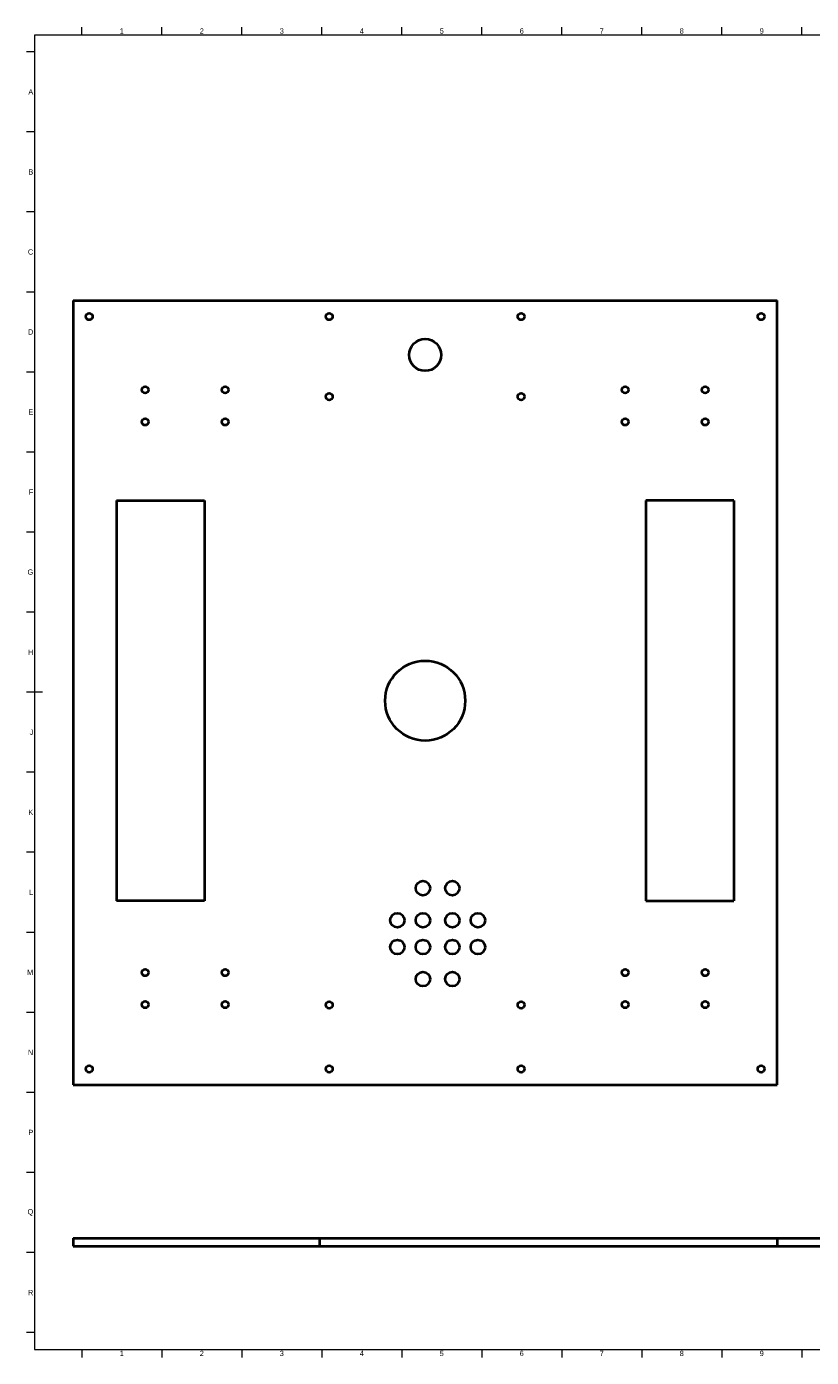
# Model space of a CAD drawing. Header units: millimetres. Extents: x 15 to 1184, y 5 to 836.
# Tile 1 of 4: x 15 to 506, y 5 to 836. Entities that reach past the tile are written whole.
import ezdxf

# ---------------------------------------------------------------- set-up
doc = ezdxf.new("R2010")
doc.units = ezdxf.units.MM
doc.layers.add('기하구조', color=7, linetype='Continuous')
doc.layers.add('테두리', color=7, linetype='Continuous')
doc.styles.add('Shapr20', font='txt', dxfattribs={"height": 3.3495})

msp = doc.modelspace()

# ---------------------------------------------------------------- linework, layer by layer
at = {"layer": '기하구조', "linetype": 'Continuous', "lineweight": 40}
for p, q in [((44.12, 665.18), (44.12, 175.18)), ((44.12, 665.18), (484.12, 665.18)), ((484.12, 175.18), (484.12, 665.18)), ((71.29, 540.18), (71.29, 290.18)), ((71.29, 540.18), (126.29, 540.18)), ((126.29, 540.18), (126.29, 290.18)), ((401.95, 540.18), (401.95, 290.18)), ((456.95, 540.18), (401.95, 540.18)), ((456.95, 540.18), (456.95, 290.18)), ((126.29, 290.18), (71.29, 290.18)), ((401.95, 290.18), (456.95, 290.18)), ((44.12, 175.18), (484.12, 175.18)), ((44.12, 79.43), (484.12, 79.43)), ((44.12, 79.43), (44.12, 74.43)), ((198, 79.43), (688, 79.43)), ((198, 79.43), (198, 74.43)), ((484.12, 79.43), (484.12, 74.43)), ((44.12, 74.43), (484.12, 74.43)), ((198, 74.43), (688, 74.43))]:
    msp.add_line(p, q, dxfattribs=at)
for centre, radius in [((54.12, 655.18), 2.15), ((204.12, 655.18), 2.15), ((324.12, 655.18), 2.15), ((474.12, 655.18), 2.15), ((264.12, 631.18), 10), ((89.12, 609.35), 2.1), ((139.12, 609.35), 2.1), ((204.12, 605.18), 2.15), ((324.12, 605.18), 2.15), ((389.12, 609.35), 2.1), ((439.12, 609.35), 2.1), ((89.12, 589.35), 2.1), ((139.12, 589.35), 2.1), ((389.12, 589.35), 2.1), ((439.12, 589.35), 2.1), ((264.12, 415.18), 25), ((262.71, 298.09), 4.5), ((281.12, 298.09), 4.5), ((246.73, 278.09), 4.5), ((262.71, 278.09), 4.5), ((281.12, 278.09), 4.5), ((297.09, 278.09), 4.5), ((246.73, 261.3), 4.5), ((262.71, 261.3), 4.5), ((281.12, 261.3), 4.5), ((297.09, 261.3), 4.5), ((89.12, 245.35), 2.1), ((139.12, 245.35), 2.1), ((262.71, 241.3), 4.5), ((281.12, 241.3), 4.5), ((389.12, 245.35), 2.1), ((439.12, 245.35), 2.1), ((89.12, 225.35), 2.1), ((139.12, 225.35), 2.1), ((204.12, 225.18), 2.15), ((324.12, 225.18), 2.15), ((389.12, 225.35), 2.1), ((439.12, 225.35), 2.1), ((54.12, 185.18), 2.15), ((204.12, 185.18), 2.15), ((324.12, 185.18), 2.15), ((474.12, 185.18), 2.15)]:
    msp.add_circle(centre, radius, dxfattribs=at)
at = {"layer": '테두리', "linetype": 'Continuous', "lineweight": 15}
for p, q in [((49.5, 831), (49.5, 836)), ((99.5, 831), (99.5, 836)), ((149.5, 831), (149.5, 836)), ((199.5, 831), (199.5, 836)), ((249.5, 831), (249.5, 836)), ((299.5, 831), (299.5, 836)), ((349.5, 831), (349.5, 836)), ((399.5, 831), (399.5, 836)), ((449.5, 831), (449.5, 836)), ((499.5, 831), (499.5, 836)), ((1179, 831), (20, 831)), ((20, 831), (20, 10)), ((20, 820.5), (15, 820.5)), ((20, 770.5), (15, 770.5)), ((20, 720.5), (15, 720.5)), ((20, 670.5), (15, 670.5)), ((20, 620.5), (15, 620.5)), ((20, 570.5), (15, 570.5)), ((20, 520.5), (15, 520.5)), ((20, 470.5), (15, 470.5)), ((25, 420.5), (15, 420.5)), ((20, 370.5), (15, 370.5)), ((20, 320.5), (15, 320.5)), ((20, 270.5), (15, 270.5)), ((20, 220.5), (15, 220.5)), ((20, 170.5), (15, 170.5)), ((20, 120.5), (15, 120.5)), ((20, 70.5), (15, 70.5)), ((20, 20.5), (15, 20.5)), ((20, 10), (1179, 10)), ((49.5, 10), (49.5, 5)), ((99.5, 10), (99.5, 5)), ((149.5, 10), (149.5, 5)), ((199.5, 10), (199.5, 5)), ((249.5, 10), (249.5, 5)), ((299.5, 10), (299.5, 5)), ((349.5, 10), (349.5, 5)), ((399.5, 10), (399.5, 5)), ((449.5, 10), (449.5, 5)), ((499.5, 10), (499.5, 5))]:
    msp.add_line(p, q, dxfattribs=at)

# ---------------------------------------------------------------- texts
at = {"layer": '테두리', "linetype": 'Continuous', "lineweight": 15, "char_height": 3.35, "width": 3.3495, "style": 'Shapr20'}
for s, insert, attachment_point in [('1', (74.5, 831.83), 8), ('2', (124.5, 831.83), 8), ('3', (174.5, 831.83), 8), ('4', (224.5, 831.83), 8), ('5', (274.5, 831.83), 8), ('6', (324.5, 831.83), 8), ('7', (374.5, 831.83), 8), ('8', (424.5, 831.83), 8), ('9', (474.5, 831.83), 8), ('A', (19.17, 795.5), 6), ('B', (19.17, 745.5), 6), ('C', (19.17, 695.5), 6), ('D', (19.17, 645.5), 6), ('E', (19.17, 595.5), 6), ('F', (19.17, 545.5), 6), ('G', (19.17, 495.5), 6), ('H', (19.17, 445.5), 6), ('J', (19.17, 395.5), 6), ('K', (19.17, 345.5), 6), ('L', (19.17, 295.5), 6), ('M', (19.17, 245.5), 6), ('N', (19.17, 195.5), 6), ('P', (19.17, 145.5), 6), ('Q', (19.17, 95.5), 6), ('R', (19.17, 45.5), 6), ('1', (74.5, 9.17), 2), ('2', (124.5, 9.17), 2), ('3', (174.5, 9.17), 2), ('4', (224.5, 9.17), 2), ('5', (274.5, 9.17), 2), ('6', (324.5, 9.17), 2), ('7', (374.5, 9.17), 2), ('8', (424.5, 9.17), 2), ('9', (474.5, 9.17), 2)]:
    msp.add_mtext(s, dxfattribs=dict(at, insert=insert, attachment_point=attachment_point))

doc.saveas('drawing.dxf')
